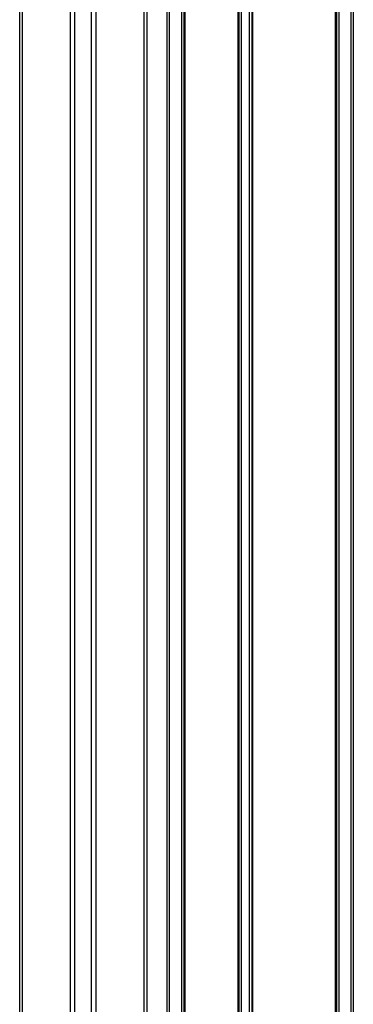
# Model space of a CAD drawing. Header units: millimetres. Extents: x 3234.056 to 3234.956, y 3470.282 to 3471.182.
# Tile 8 of 10: x 3234.915 to 3234.954, y 3470.399 to 3470.515. Entities that reach past the tile are written whole.
import ezdxf

# ---------------------------------------------------------------- set-up
doc = ezdxf.new("R2010")
doc.units = ezdxf.units.MM
doc.layers.add('SANINDUSA', color=3, linetype='Continuous')

msp = doc.modelspace()

# ---------------------------------------------------------------- linework, layer by layer
at = {"layer": 'SANINDUSA'}
for p, q in [((3234.93219, 3470.30531), (3234.93219, 3471.13531)), ((3234.93249, 3470.30531), (3234.93249, 3471.13531)), ((3234.93389, 3471.13531), (3234.93389, 3470.30531)), ((3234.93419, 3471.13531), (3234.93419, 3470.30531)), ((3234.93429, 3471.13531), (3234.93429, 3470.30531)), ((3234.94059, 3470.30531), (3234.94059, 3471.13531)), ((3234.94069, 3470.30531), (3234.94069, 3471.13531)), ((3234.94099, 3470.30531), (3234.94099, 3471.13531)), ((3234.94189, 3471.13531), (3234.94189, 3470.30531)), ((3234.94219, 3471.13531), (3234.94219, 3470.30531)), ((3234.94229, 3471.13531), (3234.94229, 3470.30531)), ((3234.95209, 3470.30531), (3234.95209, 3471.13531)), ((3234.95219, 3471.13531), (3234.95219, 3470.30531)), ((3234.95249, 3471.13531), (3234.95249, 3470.30531)), ((3234.95389, 3471.13531), (3234.95389, 3470.30531)), ((3234.95419, 3471.13531), (3234.95419, 3470.30531)), ((3234.91479, 3470.33042), (3234.91479, 3470.72042)), ((3234.91509, 3470.72042), (3234.91509, 3470.33042)), ((3234.92129, 3470.33042), (3234.92129, 3470.72042)), ((3234.92329, 3470.33042), (3234.92329, 3470.72042)), ((3234.92079, 3470.35292), (3234.92079, 3470.69792)), ((3234.92379, 3470.69597), (3234.92379, 3470.35487)), ((3234.92949, 3470.35487), (3234.92949, 3470.69597)), ((3234.92979, 3470.69597), (3234.92979, 3470.35487))]:
    msp.add_line(p, q, dxfattribs=at)

doc.saveas('drawing.dxf')
